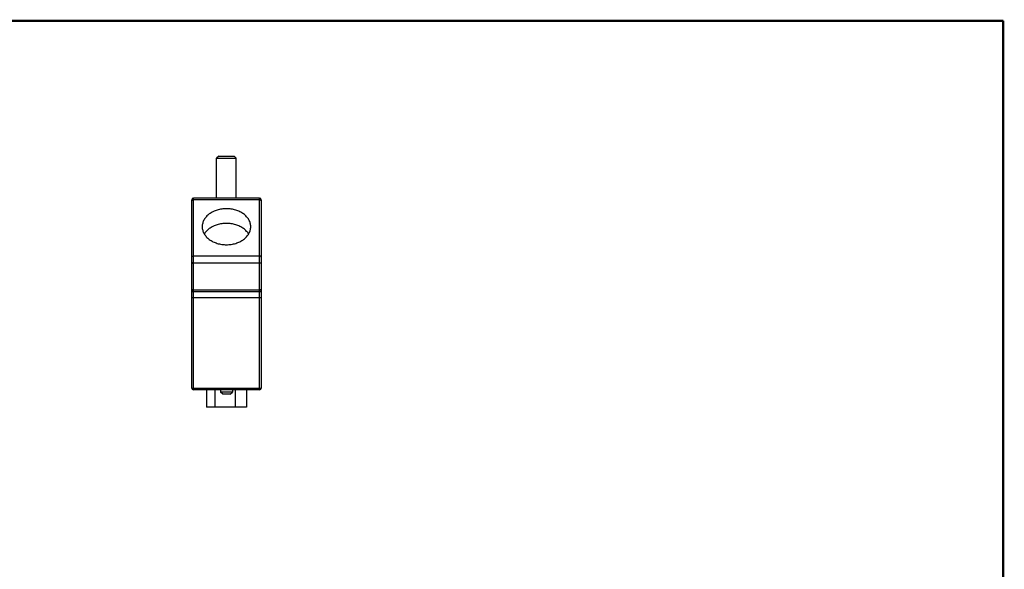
# Model space of a CAD drawing. Header units: inches. Extents: x 0.2 to 16.8, y 0.1 to 10.8.
# Tile 11 of 11: x 7.7 to 16.8, y 5.7 to 10.8. Entities that reach past the tile are written whole.
import ezdxf

# ---------------------------------------------------------------- set-up
doc = ezdxf.new("R2010")
doc.units = ezdxf.units.IN
doc.header["$LTSCALE"] = 0.935
doc.header["$MEASUREMENT"] = 0
doc.layers.get('0').update_dxf_attribs({"linetype": 'CONTINUOUS'})

msp = doc.modelspace()

# ---------------------------------------------------------------- linework, layer by layer
at = {"color": 7, "linetype": 'CONTINUOUS'}
for p, q in [((9.5592, 9.52), (9.5392, 9.5)), ((9.5392, 9.135), (9.5392, 9.5)), ((9.5392, 9.5), (9.7192, 9.5)), ((9.5592, 9.52), (9.6992, 9.52)), ((9.6992, 9.52), (9.7192, 9.5)), ((9.7192, 9.135), (9.7192, 9.5)), ((9.3112, 7.395), (9.3112, 9.12)), ((9.3262, 7.38), (9.3262, 9.135)), ((9.9322, 9.135), (9.3262, 9.135)), ((9.9322, 9.1185), (9.3262, 9.1185)), ((9.9322, 7.38), (9.9322, 9.135)), ((9.9472, 9.12), (9.9472, 7.395)), ((9.9322, 8.6042), (9.3262, 8.6042)), ((9.9322, 8.5381), (9.3262, 8.5381)), ((9.3112, 8.225), (9.9472, 8.225)), ((9.9322, 8.2924), (9.3262, 8.2924)), ((9.9322, 8.275), (9.3262, 8.275)), ((9.3112, 7.395), (9.9472, 7.395)), ((9.9322, 7.38), (9.3262, 7.38)), ((9.4462, 7.38), (9.4462, 7.22)), ((9.5222, 7.38), (9.5222, 7.22)), ((9.5752, 7.38), (9.5752, 7.358)), ((9.6832, 7.358), (9.5752, 7.358)), ((9.5952, 7.338), (9.5752, 7.358)), ((9.6632, 7.338), (9.5952, 7.338)), ((9.6632, 7.338), (9.6832, 7.358)), ((9.6832, 7.38), (9.6832, 7.358)), ((9.7082, 7.38), (9.7082, 7.22)), ((9.8122, 7.38), (9.8122, 7.22)), ((9.8122, 7.22), (9.4462, 7.22))]:
    msp.add_line(p, q, dxfattribs=at)
at = {"color": 7, "linetype": 'CONTINUOUS', "const_width": 0.02}
for points in [[(16.75, 10.7586), (0.25, 10.7586)], [(16.75, 0.2586), (16.75, 10.7586)]]:
    msp.add_lwpolyline(points, dxfattribs=at)
at = {"color": 7, "linetype": 'CONTINUOUS'}
for centre, start, end in [((9.3262, 9.12), 90, 180), ((9.9322, 9.12), 0, 90), ((9.3262, 8.29), 180, 270), ((9.9322, 8.29), 270, 360), ((9.3262, 7.395), 180, 270), ((9.9322, 7.395), 270, 360)]:
    msp.add_arc(centre, 0.015, start, end, dxfattribs=at)
for points, knots in [([(9.3156, 9.1156), (9.3171, 9.1166), (9.3205, 9.118), (9.3243, 9.1185), (9.3262, 9.1185)], [0, 0, 0, 0, 0.479414, 1, 1, 1, 1]), ([(9.9428, 9.1156), (9.9413, 9.1166), (9.9379, 9.118), (9.9341, 9.1185), (9.9322, 9.1185)], [0, 0, 0, 0, 0.479414, 1, 1, 1, 1]), ([(9.3112, 9.1085), (9.3112, 9.1098), (9.3121, 9.1127), (9.3143, 9.1147), (9.3156, 9.1156)], [0, 0, 0, 0, 0.465762, 1, 1, 1, 1]), ([(9.8517, 8.8727), (9.8517, 8.8835), (9.8487, 8.9056), (9.8357, 8.937), (9.8147, 8.9658), (9.7867, 8.9908), (9.7527, 9.0112), (9.7142, 9.0263), (9.6725, 9.0356), (9.6292, 9.0387), (9.5859, 9.0356), (9.5442, 9.0263), (9.5057, 9.0112), (9.4718, 8.9908), (9.4437, 8.9658), (9.4227, 8.937), (9.4097, 8.9056), (9.4067, 8.8835), (9.4067, 8.8727)], [0, 0, 0, 0, 0.053135, 0.107858, 0.165401, 0.226432, 0.291027, 0.358748, 0.428768, 0.5, 0.571232, 0.641252, 0.708973, 0.773568, 0.834599, 0.892142, 0.946865, 1, 1, 1, 1]), ([(9.9472, 9.1085), (9.9472, 9.1098), (9.9463, 9.1127), (9.9441, 9.1147), (9.9428, 9.1156)], [0, 0, 0, 0, 0.465762, 1, 1, 1, 1]), ([(9.4067, 8.8727), (9.4067, 8.8619), (9.4097, 8.8398), (9.4227, 8.8084), (9.4437, 8.7797), (9.4718, 8.7547), (9.5057, 8.7342), (9.5442, 8.7191), (9.5859, 8.7098), (9.6292, 8.7067), (9.6725, 8.7098), (9.7142, 8.7191), (9.7527, 8.7342), (9.7867, 8.7547), (9.8147, 8.7797), (9.8357, 8.8084), (9.8487, 8.8398), (9.8517, 8.8619), (9.8517, 8.8727)], [0, 0, 0, 0, 0.053135, 0.107858, 0.165401, 0.226432, 0.291027, 0.358748, 0.428768, 0.5, 0.571232, 0.641252, 0.708973, 0.773568, 0.834599, 0.892142, 0.946865, 1, 1, 1, 1]), ([(9.8323, 8.8058), (9.8271, 8.8145), (9.8134, 8.8326), (9.7866, 8.8565), (9.7527, 8.877), (9.7142, 8.8921), (9.6725, 8.9014), (9.6292, 8.9045), (9.5859, 8.9014), (9.5442, 8.8921), (9.5057, 8.877), (9.4718, 8.8565), (9.445, 8.8326), (9.4313, 8.8145), (9.4261, 8.8058)], [0, 0, 0, 0, 0.06452, 0.143956, 0.228027, 0.316166, 0.407294, 0.5, 0.592706, 0.683834, 0.771973, 0.856044, 0.93548, 1, 1, 1, 1]), ([(9.3112, 8.5941), (9.3112, 8.5955), (9.3121, 8.5984), (9.3157, 8.6016), (9.3205, 8.6037), (9.3243, 8.6042), (9.3262, 8.6042)], [0, 0, 0, 0, 0.203423, 0.436753, 0.706781, 1, 1, 1, 1]), ([(9.9472, 8.5941), (9.9472, 8.5955), (9.9463, 8.5984), (9.9428, 8.6016), (9.9379, 8.6037), (9.9341, 8.6042), (9.9322, 8.6042)], [0, 0, 0, 0, 0.203423, 0.436753, 0.706781, 1, 1, 1, 1]), ([(9.3112, 8.5478), (9.3112, 8.5465), (9.3122, 8.5437), (9.3157, 8.5405), (9.3206, 8.5385), (9.3243, 8.5381), (9.3262, 8.5381)], [0, 0, 0, 0, 0.200128, 0.432484, 0.703962, 1, 1, 1, 1]), ([(9.9472, 8.5478), (9.9472, 8.5465), (9.9462, 8.5437), (9.9427, 8.5405), (9.9379, 8.5385), (9.9341, 8.5381), (9.9322, 8.5381)], [0, 0, 0, 0, 0.200128, 0.432484, 0.703962, 1, 1, 1, 1]), ([(9.3112, 8.3021), (9.3112, 8.3008), (9.3122, 8.298), (9.3143, 8.2961), (9.3156, 8.2952)], [0, 0, 0, 0, 0.462741, 1, 1, 1, 1]), ([(9.3156, 8.2952), (9.3171, 8.2943), (9.3206, 8.2928), (9.3243, 8.2924), (9.3262, 8.2924)], [0, 0, 0, 0, 0.478362, 1, 1, 1, 1]), ([(9.9428, 8.2952), (9.9413, 8.2943), (9.9379, 8.2928), (9.9341, 8.2924), (9.9322, 8.2924)], [0, 0, 0, 0, 0.478362, 1, 1, 1, 1]), ([(9.9472, 8.3021), (9.9472, 8.3008), (9.9462, 8.298), (9.9441, 8.2961), (9.9428, 8.2952)], [0, 0, 0, 0, 0.462741, 1, 1, 1, 1])]:
    msp.add_open_spline(points, degree=3, knots=knots, dxfattribs=at)

doc.saveas('drawing.dxf')
